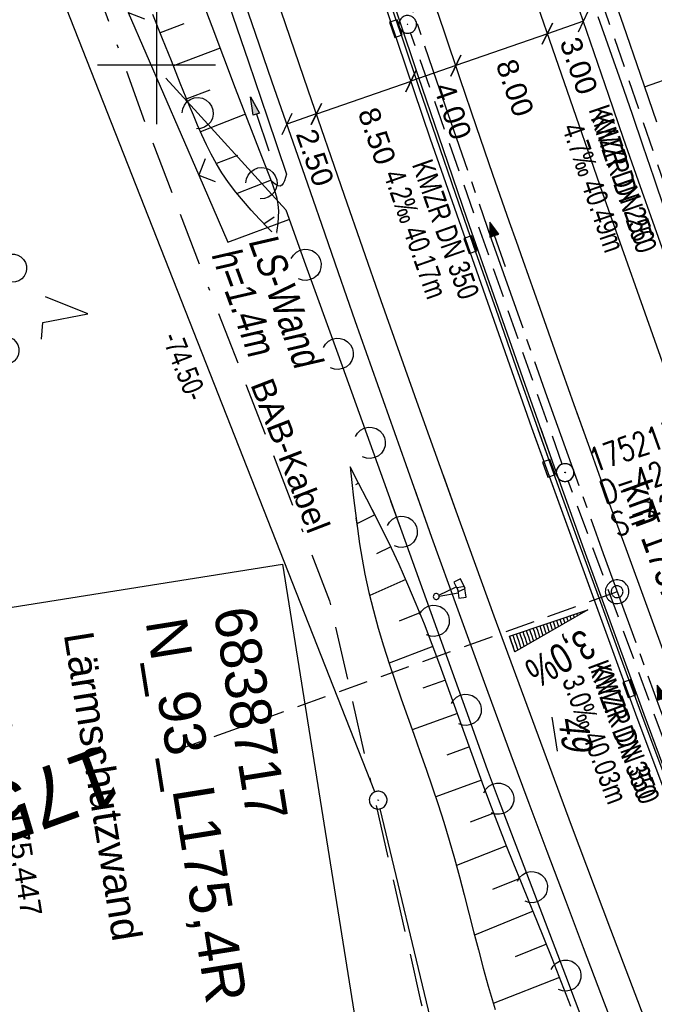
# Model space of a CAD drawing. Extents: x 508367 to 508796, y 450874 to 451832.
# Tile 4 of 37: x 508588 to 508642, y 450921 to 451004. Entities that reach past the tile are written whole.
import ezdxf
from ezdxf.enums import TextEntityAlignment as Align

# ---------------------------------------------------------------- set-up
doc = ezdxf.new("R2010")
doc.units = 0
doc.header["$LTSCALE"] = 10
doc.header["$MEASUREMENT"] = 0
for name, pattern in [('ACAD_ISO16W100', [73, 15, -6.5, 15, -6.5, 15, -7, 1, -7]), ('ACHSE', [5.5, 4, -0.5, 0.5, -0.5]), ('AUSGEZOGEN', [0]), ('LT00', [0]), ('LT17', [0.15, 0.1, -0.05]), ('STRICHLINIE2', [0.375, 0.25, -0.125])]:
    doc.linetypes.add(name, pattern=pattern)
doc.layers.get('0').update_dxf_attribs({"linetype": 'LT00'})
for name, color, linetype in [('--EK_FBR', 250, 'LT00'), ('--EK_Halt-Pfeil', 4, 'LT00'), ('--EK_Haltung', 7, 'STRICHLINIE2'), ('--EK_Haltung-Text', 140, 'LT00'), ('--EK_Schacht-Text', 5, 'LT00'), ('--EK_ST-93-1', 30, 'LT17'), ('--EL_DFK_AB_L', 21, 'LT00'), ('--EL_DFK_AB_P', 7, 'LT00'), ('--EL_Halt-Pfeil', 4, 'LT00'), ('--EL_Haltung', 182, 'STRICHLINIE2'), ('--EL_Haltung-Text', 182, 'LT00'), ('-AX-093', 35, 'ACHSE'), ('-QUE-40W', 11, 'Continuous'), ('-ST-93-1', 250, 'LT00'), ('-ST-93-5', 250, 'LT00'), ('ABSTAND', 8, 'LT00'), ('BAB-KABEL', 220, 'ACAD_ISO16W100'), ('BAB-KABEL_TEXT', 221, 'Continuous'), ('BEMAßUNG', 255, 'Continuous'), ('BW_TEXT_B', 20, 'AUSGEZOGEN'), ('DFK_AB_FLNR', 7, 'Continuous'), ('DFK_AB_L', 21, 'LT00'), ('DFK_AB_P', 7, 'LT00'), ('DFK_NUTZUNG', 250, 'LT00'), ('LS-WAND_TEXT', 11, 'Continuous'), ('PFEIL', 140, 'AUSGEZOGEN'), ('V121_AFBR_BAB', 250, 'LT00'), ('V121_BOESCH', 250, 'LT00'), ('V121_BOSCHUNG', 250, 'LT00'), ('V121_GRABEN', 250, 'LT00'), ('V121_H_BORD', 8, 'LT00'), ('V121_KA_PRUF', 182, 'LT00'), ('V121_LAERM', 11, 'LT00'), ('V121_LD_MARK', 250, 'LT00'), ('V121_RASTER', 250, 'LT00'), ('V121_RINNE', 182, 'LT00'), ('V121_SCHILD_K', 1, 'LT00'), ('V121_SINKK', 182, 'LT00'), ('V121_ZAUN', 40, 'LT00'), ('V122_AFBR_BAB', 250, 'LT00'), ('V122_BOESCH', 250, 'LT00'), ('V122_BOSCHUNG', 250, 'LT00'), ('V122_H_BORD', 8, 'LT00'), ('V122_KA_PRUF', 182, 'LT00'), ('V122_LAERM', 11, 'LT00'), ('V122_LD_MARK', 250, 'LT00'), ('V122_RINNE', 182, 'LT00'), ('V122_SCHILD_K', 1, 'LT00'), ('V122_SINKK', 182, 'LT00')]:
    doc.layers.add(name, color=color, linetype=linetype)
doc.styles.add('Arial', font='ARIAL.TTF')
doc.styles.add('Arial Fett', font='txt', dxfattribs={"width": 0.8})
doc.styles.add('Beschrift', font='ARIAL.TTF')
doc.styles.add('Haltungsbeschriftung', font='ARIAL.TTF', dxfattribs={"width": 0.75})
doc.styles.add('schachtbeschriftung', font='romans.shx', dxfattribs={"width": 0.75, "height": 2})
doc.styles.get("Standard").update_dxf_attribs({"font": 'ARIAL.TTF'})

# ---------------------------------------------------------------- blocks, each defined once
blk = doc.blocks.new('SYMB7201')
at = {"color": 0, "linetype": 'ByBlock'}
for p, q in [((0, 0.385), (-0.11, 0.015)), ((-0.255, -0.385), (-0.115, -0.385)), ((0.445, -0.385), (0.585, -0.385))]:
    blk.add_line(p, q, dxfattribs=at)
for points in [[(0.25, 0.015), (0.11, 0.015), (0, 0.385)], [(-0.393816, -0.383308), (-0.416239, -0.362945), (-0.432849, -0.337617), (-0.442589, -0.308936), (-0.444836, -0.27873), (-0.439449, -0.248923), (-0.426769, -0.221415), (-0.407606, -0.197958), (-0.38318, -0.180047), (-0.355047, -0.168823), (-0.325, -0.165), (-0.294953, -0.168823), (-0.26682, -0.180047), (-0.242394, -0.197959), (-0.223231, -0.221415), (-0.210551, -0.248923), (-0.205164, -0.27873), (-0.207411, -0.308936), (-0.21715, -0.337617), (-0.233761, -0.362945), (-0.256184, -0.383308)], [(0.306185, -0.383308), (0.283761, -0.362945), (0.267151, -0.337617), (0.257411, -0.308936), (0.255164, -0.27873), (0.260552, -0.248923), (0.273231, -0.221415), (0.292394, -0.197958), (0.31682, -0.180047), (0.344953, -0.168823), (0.375, -0.165), (0.405047, -0.168823), (0.43318, -0.180047), (0.457606, -0.197959), (0.476769, -0.221415), (0.489449, -0.248923), (0.494836, -0.27873), (0.492589, -0.308936), (0.48285, -0.337617), (0.466239, -0.362945), (0.443816, -0.383308)]]:
    blk.add_lwpolyline(points, dxfattribs=at)
blk = doc.blocks.new('SYMB0003')
at = {"color": 0, "linetype": 'ByBlock'}
for p, q in [((-0.015712, 0), (0.010166, 0.012015)), ((0, -0.021257), (-0.015712, 0)), ((0.010166, 0.012015), (0, -0.021257))]:
    blk.add_line(p, q, dxfattribs=at)
for points in [[(-0.031395, 0.499013), (-0.093691, 0.491144), (-0.154509, 0.475528), (-0.21289, 0.452414), (-0.267913, 0.422164), (-0.318712, 0.385257), (-0.364484, 0.342274), (-0.404509, 0.293893), (-0.438154, 0.240877), (-0.464888, 0.184062), (-0.484292, 0.124345), (-0.496058, 0.062667), (-0.5, 0)], [(-0.5, 0), (-0.496058, -0.062667), (-0.484292, -0.124345), (-0.464888, -0.184062), (-0.438154, -0.240877), (-0.404509, -0.293893), (-0.364485, -0.342274), (-0.318712, -0.385257), (-0.267914, -0.422164), (-0.21289, -0.452414), (-0.154509, -0.475529), (-0.093691, -0.491144), (-0.031395, -0.499014), (0.031395, -0.499014)], [(0.5, 0), (0.496057, 0.062667), (0.484292, 0.124345), (0.464888, 0.184062), (0.438153, 0.240877), (0.404509, 0.293893), (0.364484, 0.342274), (0.318712, 0.385257), (0.267913, 0.422164), (0.21289, 0.452414), (0.154509, 0.475528), (0.093691, 0.491144), (0.031395, 0.499013), (-0.031395, 0.499013)], [(0.031395, -0.499014), (0.093691, -0.491144), (0.154509, -0.475529), (0.21289, -0.452414), (0.267914, -0.422164), (0.318712, -0.385257), (0.364485, -0.342274), (0.404509, -0.293893), (0.438154, -0.240877), (0.464889, -0.184062), (0.484292, -0.124345), (0.496058, -0.062667), (0.5, 0)]]:
    blk.add_lwpolyline(points, dxfattribs=at)
blk = doc.blocks.new('SYMB2')
at = {"color": 0, "linetype": 'ByBlock', "flags": 128}
for points in [[(-0.031395, 0.499013), (-0.093691, 0.491144), (-0.154509, 0.475528), (-0.21289, 0.452414), (-0.267913, 0.422164), (-0.318712, 0.385257), (-0.364484, 0.342274), (-0.404509, 0.293893), (-0.438154, 0.240877), (-0.464888, 0.184062), (-0.484292, 0.124345), (-0.496058, 0.062667), (-0.5, 0)], [(0.5, 0), (0.496057, 0.062667), (0.484292, 0.124345), (0.464888, 0.184062), (0.438153, 0.240877), (0.404509, 0.293893), (0.364484, 0.342274), (0.318712, 0.385257), (0.267913, 0.422164), (0.21289, 0.452414), (0.154509, 0.475528), (0.093691, 0.491144), (0.031395, 0.499013), (-0.031395, 0.499013)], [(-0.5, 0), (-0.496058, -0.062667), (-0.484292, -0.124345), (-0.464888, -0.184062), (-0.438154, -0.240877), (-0.404509, -0.293893), (-0.364485, -0.342274), (-0.318712, -0.385257), (-0.267914, -0.422164), (-0.21289, -0.452414), (-0.154509, -0.475529), (-0.093691, -0.491144), (-0.031395, -0.499014), (0.031395, -0.499014)], [(0.031395, -0.499014), (0.093691, -0.491144), (0.154509, -0.475529), (0.21289, -0.452414), (0.267914, -0.422164), (0.318712, -0.385257), (0.364485, -0.342274), (0.404509, -0.293893), (0.438154, -0.240877), (0.464889, -0.184062), (0.484292, -0.124345), (0.496058, -0.062667), (0.5, 0)]]:
    blk.add_lwpolyline(points, dxfattribs=at)
blk = doc.blocks.new('SYMB1263')
at = {"color": 0, "linetype": 'ByBlock'}
for p, q in [((0.014231, 0.098982), (-0.014231, 0.098982)), ((-0.014231, -0.098982), (0.014232, -0.098982))]:
    blk.add_line(p, q, dxfattribs=at)
for points in [[(0, 0.1), (0, 0.75), (0.18, 0.75), (0.18, 1), (-0.18, 1), (-0.18, 0.75), (0, 0.75)], [(-0.014231, 0.098982), (-0.041542, 0.090963), (-0.065486, 0.075575), (-0.084125, 0.054064), (-0.095949, 0.028173), (-0.1, 0)], [(-0.1, 0), (-0.095949, -0.028173), (-0.084125, -0.054064), (-0.065486, -0.075575), (-0.041541, -0.090963), (-0.014231, -0.098982)], [(0.1, 0), (0.095949, 0.028173), (0.084125, 0.054064), (0.065486, 0.075575), (0.041541, 0.090963), (0.014231, 0.098982)], [(0.014232, -0.098982), (0.041542, -0.090963), (0.065486, -0.075575), (0.084125, -0.054064), (0.095949, -0.028173), (0.1, 0)]]:
    blk.add_lwpolyline(points, dxfattribs=at)
blk = doc.blocks.new('SYMB7122')
at = {"color": 0, "linetype": 'ByBlock'}
for points in [[(-0.109975, -0.002365), (-0.106745, 0.026562), (-0.096041, 0.053629), (-0.078613, 0.076941), (-0.055681, 0.094866), (-0.028851, 0.106149), (0, 0.11)], [(0, 0.11), (0.028851, 0.106149), (0.055681, 0.094866), (0.078613, 0.076941), (0.096041, 0.053629), (0.106745, 0.026562), (0.109975, -0.002365)], [(-0.075234, -0.080249), (-0.093647, -0.057708), (-0.105504, -0.031126), (-0.109975, -0.002365)], [(0.109975, -0.002365), (0.105504, -0.031126), (0.093647, -0.057708), (0.075234, -0.080249)]]:
    blk.add_lwpolyline(points, dxfattribs=at)
blk = doc.blocks.new('_Oblique')
at = {"color": 0, "linetype": 'ByBlock', "lineweight": -2}
blk.add_line((-0.5, -0.5), (0.5, 0.5), dxfattribs=at)
blk = doc.blocks.new('Pfreil3')
at = {"layer": 'PFEIL'}
blk.add_hatch(color=256, dxfattribs=at).paths.add_polyline_path([(-1.549, 0.273), (-1.549, -0.273), (0, 0)])
for p, q in [((-1.549, 0), (-4.831, 0)), ((-1.549, -0.273), (-1.549, 0.273)), ((-1.549, 0.273), (0, 0)), ((0, 0), (-1.549, -0.273))]:
    blk.add_line(p, q, dxfattribs=at)
blk = doc.blocks.new('SYMB0652')
at = {"color": 0, "linetype": 'ByBlock'}
blk.add_lwpolyline([(-0.15, -0.075), (0.15, -0.075), (0.15, 0.075), (-0.15, 0.075), (-0.15, -0.075)], dxfattribs=at)
blk = doc.blocks.new('SYMB0024')
at = {"color": 0, "linetype": 'ByBlock'}
for p, q in [((-0.5, 0.5), (0, 0)), ((0, 0), (0.5, 0.5))]:
    blk.add_line(p, q, dxfattribs=at)
blk = doc.blocks.new('SYMB0070')
at = {"color": 0, "linetype": 'ByBlock'}
for p, q in [((-0.5, 0), (0.2, 0)), ((0.5, 0), (0.2, 0.1)), ((0.2, 0.1), (0.2, 0)), ((0.468, 0), (0.21, 0.086)), ((0.21, 0.086), (0.21, -0.086)), ((0.21, -0.086), (0.468, 0)), ((0.22, -0.072), (0.437, 0)), ((0.23, -0.058), (0.405, 0)), ((0.24, -0.045), (0.374, 0)), ((0.342, 0), (0.25, 0.031)), ((0.25, 0.031), (0.25, -0.031)), ((0.25, -0.031), (0.342, 0)), ((0.26, -0.017), (0.31, 0)), ((0.27, -0.003), (0.279, 0))]:
    blk.add_line(p, q, dxfattribs=at)
for points in [[(0.2, 0), (0.2, -0.1), (0.5, 0)], [(0.437, 0), (0.22, 0.072), (0.22, -0.072)], [(0.405, 0), (0.23, 0.058), (0.23, -0.058)], [(0.374, 0), (0.24, 0.045), (0.24, -0.045)], [(0.31, 0), (0.26, 0.017), (0.26, -0.017)], [(0.279, 0), (0.27, 0.003), (0.27, -0.003)]]:
    blk.add_lwpolyline(points, dxfattribs=at)

msp = doc.modelspace()

# ---------------------------------------------------------------- hatches: boundary and pattern name
at = {"layer": '-QUE-40W'}
h = msp.add_hatch(dxfattribs=at)
h.set_pattern_fill('LT_0', color=256, scale=0.3, angle=-71.31353, style=0, pattern_type=2)
h.set_pattern_definition([(288.68646535, (-62261.79225, 82165.80548), (0.28418579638, 0.0961167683), [0.30000000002])])
h.paths.add_polyline_path([(508629.865, 450951.702), (508636.496, 450953.944), (508630.313, 450950.375)])

# ---------------------------------------------------------------- linework, layer by layer
at = {"layer": '--EK_FBR', "color": 2}
for points in [[(508654.855, 450918.648), (508652.707, 450924.274), (508650.571, 450929.904), (508648.739, 450934.757), (508646.916, 450939.614), (508645.102, 450944.474), (508643.3, 450949.338), (508641.509, 450954.207), (508639.731, 450959.08), (508638.262, 450963.139), (508636.802, 450967.2), (508635.349, 450971.265), (508633.903, 450975.331), (508632.461, 450979.399), (508631.023, 450983.469), (508630.451, 450985.09), (508629.881, 450986.712), (508628.474, 450990.745), (508627.082, 450994.783), (508625.701, 450998.825), (508624.33, 451002.87), (508622.966, 451006.918)], [(508662.949, 450897.798), (508661.377, 450901.8), (508659.189, 450907.41), (508657.015, 450913.026), (508654.855, 450918.648), (508652.707, 450924.274), (508650.571, 450929.904), (508648.739, 450934.757), (508646.916, 450939.614), (508645.102, 450944.474), (508643.3, 450949.338), (508641.509, 450954.207), (508639.731, 450959.08), (508638.262, 450963.139), (508636.802, 450967.2), (508635.535, 450970.744)]]:
    msp.add_lwpolyline(points, dxfattribs=at)
at = {"layer": '--EK_FBR'}
for points in [[(508639.235, 450917.196), (508637.688, 450921.267), (508636.143, 450925.34), (508634.604, 450929.414), (508633.069, 450933.49), (508631.542, 450937.569), (508630.024, 450941.651), (508627.766, 450947.777), (508625.529, 450953.911), (508623.313, 450960.053), (508621.116, 450966.201), (508619.678, 450970.257), (508618.247, 450974.316), (508616.822, 450978.376), (508615.402, 450982.438), (508613.985, 450986.502), (508612.57, 450990.566), (508611.169, 450994.595), (508609.771, 450998.626), (508608.377, 451002.657), (508606.988, 451006.691)], [(508666.672, 450919.971), (508664.94, 450924.464), (508663.22, 450928.962), (508661.513, 450933.464), (508659.931, 450937.674), (508658.359, 450941.887), (508656.795, 450946.104), (508655.239, 450950.324), (508653.689, 450954.545), (508652.142, 450958.768), (508650.597, 450962.992), (508649.18, 450966.871), (508647.765, 450970.75), (508646.354, 450974.631), (508644.949, 450978.515), (508643.553, 450982.401), (508642.167, 450986.291), (508640.793, 450990.185), (508639.532, 450993.796), (508638.282, 450997.411), (508637.04, 451001.03), (508635.806, 451004.65)], [(508647.61, 450895.35), (508646.742, 450897.588), (508645.231, 450901.506), (508643.726, 450905.426), (508642.225, 450909.348), (508640.729, 450913.271), (508639.235, 450917.196), (508637.688, 450921.267), (508636.143, 450925.34), (508634.604, 450929.414), (508633.069, 450933.49), (508631.542, 450937.569), (508630.024, 450941.651), (508627.766, 450947.777), (508625.529, 450953.911), (508623.313, 450960.053), (508621.857, 450964.126)]]:
    msp.add_lwpolyline(points, dxfattribs=at)
at = {"layer": '--EK_Haltung'}
for p, q in [((508649.332, 450971.472), (508636.672, 451008.347)), ((508634.328, 450966.246), (508621.506, 451002.725)), ((508648.189, 450928.689), (508634.837, 450964.835))]:
    msp.add_line(p, q, dxfattribs=at)
at = {"layer": '--EK_ST-93-1', "ltscale": 2.5}
msp.add_line((508638.979, 450955.463), (508601.342, 450941.938), dxfattribs=at)
at = {"layer": '--EL_DFK_AB_L'}
msp.add_line((508628.32, 450898.039), (508618.936, 450937.11), dxfattribs=at)
at = {"layer": '--EL_Haltung'}
for p, q in [((508649.332, 450971.472), (508636.672, 451008.347)), ((508634.328, 450966.246), (508621.506, 451002.725)), ((508648.189, 450928.689), (508634.837, 450964.835))]:
    msp.add_line(p, q, dxfattribs=at)
at = {"layer": '-AX-093', "ltscale": 0.2}
msp.add_lwpolyline([(508593.43, 451092.822), (508597.525, 451079.298), (508601.697, 451065.797), (508605.945, 451052.32), (508610.269, 451038.867), (508614.67, 451025.439), (508619.146, 451012.036), (508623.699, 450998.658), (508628.327, 450985.307), (508633.03, 450971.982), (508637.809, 450958.684), (508642.663, 450945.413), (508647.592, 450932.17), (508652.596, 450918.954), (508657.675, 450905.768), (508660.923, 450897.474)], dxfattribs=at)
at = {"layer": '-QUE-40W', "flags": 128}
msp.add_lwpolyline([(508630.313, 450950.375), (508629.865, 450951.702), (508636.496, 450953.944), (508630.313, 450950.375)], dxfattribs=at)
at = {"layer": 'BAB-KABEL', "ltscale": 0.03, "flags": 128}
msp.add_lwpolyline([(508481.132, 451805.487), (508478.836, 451792.344), (508487.53, 451759.381), (508487.306, 451756.485), (508474.349, 451741.908), (508468.834, 451735.707), (508475.952, 451649.564), (508469.739, 451597.109), (508469.509, 451571.11), (508469.046, 451544.183), (508471.274, 451515.157), (508471.836, 451512.79), (508471.5, 451511.439), (508473.754, 451501.972), (508475.555, 451491.804), (508479.629, 451452.233), (508484.865, 451407.114), (508486.669, 451393.18), (508505.806, 451340.85), (508508.108, 451333.687), (508512.985, 451311.226), (508516.785, 451293.97), (508526.19, 451263.356), (508527.757, 451255.005), (508529.063, 451245.611), (508536.658, 451213.69), (508542.402, 451189.944), (508551.825, 451153.06), (508568.817, 451102.085), (508574.051, 451078.792), (508579.274, 451054.785), (508581.625, 451046.956), (508586.587, 451032.083), (508591.025, 451018.513), (508595.204, 451005.728), (508599.039, 450995.064), (508614.645, 450954.692), (508622.355, 450920.863), (508627.493, 450900.732), (508631.741, 450892.817)], dxfattribs=at)
at = {"layer": 'BEMAßUNG'}
for p, q in [((508636.134, 451003.706), (508633.074, 451002.644)), ((508633.075, 451002.641), (508625.326, 450999.953)), ((508625.328, 450999.946), (508621.521, 450998.625)), ((508621.524, 450998.617), (508613.532, 450995.845)), ((508613.526, 450995.862), (508611.03, 450994.996))]:
    msp.add_line(p, q, dxfattribs=at)
at = {"layer": 'BW_TEXT_B'}
msp.add_lwpolyline([(508610.668, 450957.803), (508616.729, 450919.817), (508585.848, 450914.89), (508579.786, 450952.875)], close=True, dxfattribs=at)
at = {"layer": 'DFK_AB_L'}
for p, q in [((508618.485, 450938.537), (508591.45, 451007.149)), ((508628.32, 450898.039), (508618.936, 450937.11))]:
    msp.add_line(p, q, dxfattribs=at)
at = {"layer": 'V121_AFBR_BAB', "color": 0}
msp.add_lwpolyline([(508654.855, 450918.648), (508652.707, 450924.274), (508650.571, 450929.904), (508648.739, 450934.757), (508646.916, 450939.614), (508645.102, 450944.474), (508643.3, 450949.338), (508641.509, 450954.207), (508639.731, 450959.08), (508638.262, 450963.139), (508636.802, 450967.2), (508635.349, 450971.265), (508633.903, 450975.331), (508632.461, 450979.399), (508631.023, 450983.469), (508630.451, 450985.09), (508629.881, 450986.712), (508628.474, 450990.745), (508627.082, 450994.783), (508625.701, 450998.825), (508624.33, 451002.87), (508622.966, 451006.918)], dxfattribs=at)
at = {"layer": 'V121_AFBR_BAB'}
for points in [[(508639.235, 450917.196), (508637.688, 450921.267), (508636.143, 450925.34), (508634.604, 450929.414), (508633.069, 450933.49), (508631.542, 450937.569), (508630.024, 450941.651), (508627.766, 450947.777), (508625.529, 450953.911), (508623.313, 450960.053), (508621.116, 450966.201), (508619.678, 450970.257), (508618.247, 450974.316), (508616.822, 450978.376), (508615.402, 450982.438), (508613.985, 450986.502), (508612.57, 450990.566), (508611.169, 450994.595), (508609.771, 450998.626), (508608.377, 451002.657), (508606.988, 451006.691)], [(508666.672, 450919.971), (508664.94, 450924.464), (508663.22, 450928.962), (508661.513, 450933.464), (508659.931, 450937.674), (508658.359, 450941.887), (508656.795, 450946.104), (508655.239, 450950.324), (508653.689, 450954.545), (508652.142, 450958.768), (508650.597, 450962.992), (508649.18, 450966.871), (508647.765, 450970.75), (508646.354, 450974.631), (508644.949, 450978.515), (508643.553, 450982.401), (508642.167, 450986.291), (508640.793, 450990.185), (508639.532, 450993.796), (508638.282, 450997.411), (508637.04, 451001.03), (508635.806, 451004.65)]]:
    msp.add_lwpolyline(points, dxfattribs=at)
at = {"layer": 'V121_BOESCH'}
for points in [[(508610.139, 450985.499), (508609.425, 450986.231), (508608.719, 450986.968), (508608.026, 450987.715), (508607.355, 450988.475), (508606.711, 450989.254), (508606.102, 450990.057), (508605.535, 450990.887), (508605.066, 450991.657), (508604.632, 450992.449), (508604.225, 450993.26), (508603.842, 450994.085), (508603.476, 450994.92), (508603.123, 450995.761), (508602.777, 450996.605), (508602.014, 450998.478), (508601.258, 451000.347), (508600.507, 451002.215), (508599.687, 451004.269)], [(508610.139, 450985.499), (508610.222, 450986.048), (508610.292, 450986.596), (508610.337, 450987.141), (508610.345, 450987.682), (508610.302, 450988.217), (508610.21, 450988.711), (508610.077, 450989.2), (508609.916, 450989.686), (508609.742, 450990.171)], [(508616.386, 450966.018), (508616.527, 450964.711), (508616.672, 450963.406), (508616.827, 450962.103), (508616.997, 450960.803), (508617.186, 450959.508), (508617.4, 450958.219), (508617.642, 450956.937), (508617.977, 450955.408), (508618.355, 450953.889), (508618.771, 450952.38), (508619.22, 450950.877), (508619.697, 450949.381), (508620.195, 450947.89), (508620.71, 450946.402), (508621.235, 450944.916), (508621.767, 450943.432), (508622.298, 450941.947), (508622.824, 450940.46), (508623.34, 450938.97), (508623.839, 450937.475), (508624.317, 450935.975), (508624.776, 450934.444), (508625.213, 450932.907), (508625.632, 450931.366), (508626.039, 450929.821), (508626.439, 450928.276), (508626.838, 450926.73), (508627.24, 450925.185), (508627.651, 450923.644), (508628.077, 450922.106), (508628.649, 450920.144)], [(508635.056, 450920.395), (508634.27, 450922.432), (508633.472, 450924.463), (508632.832, 450926.061), (508632.186, 450927.656), (508631.536, 450929.249), (508630.886, 450930.842), (508630.238, 450932.437), (508629.597, 450934.034), (508628.965, 450935.636), (508628.345, 450937.242), (508627.703, 450938.956), (508627.074, 450940.676), (508626.454, 450942.399), (508625.838, 450944.124), (508625.222, 450945.848), (508624.602, 450947.571), (508623.973, 450949.289), (508623.33, 450951.001), (508622.669, 450952.706), (508621.985, 450954.4), (508621.275, 450956.083), (508620.533, 450957.752), (508619.881, 450959.146), (508619.207, 450960.532), (508618.517, 450961.91), (508617.814, 450963.282), (508617.102, 450964.651), (508616.386, 450966.018)]]:
    msp.add_lwpolyline(points, dxfattribs=at)
at = {"layer": 'V121_BOSCHUNG'}
for p, q in [((508602.324, 451003.47), (508600.304, 451002.724)), ((508605.394, 451001.427), (508601.43, 450999.922)), ((508641.304, 450998.164), (508650.212, 451001.254)), ((508604.511, 450997.883), (508602.561, 450997.133)), ((508607.536, 450995.842), (508603.722, 450994.355)), ((508606.844, 450992.352), (508605.066, 450991.659)), ((508609.711, 450990.25), (508606.817, 450989.122)), ((508609.094, 450986.575), (508609.949, 450987.159)), ((508617.104, 450964.648), (508616.834, 450964.508)), ((508618.484, 450961.974), (508616.944, 450961.196)), ((508619.828, 450959.256), (508618.624, 450958.679)), ((508621.099, 450956.485), (508618.043, 450955.131)), ((508622.282, 450953.672), (508620.546, 450952.96)), ((508623.393, 450950.836), (508619.685, 450949.416)), ((508624.447, 450947.998), (508622.544, 450947.299)), ((508625.466, 450945.167), (508621.641, 450943.781)), ((508626.474, 450942.342), (508624.562, 450941.649)), ((508627.492, 450939.529), (508623.629, 450938.11)), ((508628.538, 450936.738), (508626.54, 450935.984)), ((508629.622, 450933.971), (508625.377, 450932.308)), ((508630.737, 450931.209), (508628.447, 450930.289)), ((508631.866, 450928.44), (508626.916, 450926.429)), ((508632.998, 450925.651), (508630.342, 450924.583)), ((508634.111, 450922.841), (508628.504, 450920.633))]:
    msp.add_line(p, q, dxfattribs=at)
at = {"layer": 'V121_GRABEN'}
for points in [[(508588.678, 451057.246), (508589.664, 451054.155), (508590.652, 451051.065), (508591.644, 451047.976), (508592.641, 451044.889), (508593.646, 451041.804), (508594.661, 451038.723), (508595.67, 451035.694), (508596.689, 451032.667), (508597.715, 451029.644), (508598.747, 451026.622), (508599.783, 451023.601), (508600.822, 451020.582), (508601.861, 451017.563), (508602.9, 451014.543), (508604.53, 451009.79), (508606.154, 451005.034), (508607.774, 451000.278), (508609.392, 450995.521), (508611.008, 450990.763)], [(508642.338, 450995.154), (508640.953, 450999.186), (508639.511, 451003.373), (508638.065, 451007.558)], [(508609.742, 450990.171), (508608.724, 450992.784), (508607.708, 450995.397), (508606.698, 450998.013), (508605.696, 451000.631), (508604.704, 451003.253), (508603.726, 451005.879)], [(508637.339, 451004.11), (508638.329, 451001.313), (508639.311, 450998.512), (508640.239, 450995.834), (508641.158, 450993.154), (508642.072, 450990.471), (508642.982, 450987.787)], [(508611.008, 450990.763), (508610.925, 450990.475), (508610.835, 450990.208), (508610.733, 450989.986), (508610.612, 450989.828), (508610.466, 450989.758), (508610.308, 450989.782), (508610.13, 450989.874), (508609.939, 450990.011), (508609.742, 450990.171)]]:
    msp.add_lwpolyline(points, dxfattribs=at)
at = {"layer": 'V121_H_BORD'}
msp.add_lwpolyline([(508659.544, 450897.254), (508659.517, 450897.323), (508657.19, 450903.275), (508654.873, 450909.231), (508652.569, 450915.192), (508650.278, 450921.158), (508648.002, 450927.129), (508645.741, 450933.106), (508643.498, 450939.09), (508641.273, 450945.081), (508638.716, 450952.041), (508636.185, 450959.011), (508633.679, 450965.99), (508631.197, 450972.977), (508628.738, 450979.973), (508626.302, 450986.977), (508623.888, 450993.988), (508622.173, 450999.011), (508620.466, 451004.038), (508618.768, 451009.067), (508617.076, 451014.098), (508615.388, 451019.13), (508613.703, 451024.164), (508612.02, 451029.198)], dxfattribs=at)
at = {"layer": 'V121_LAERM'}
for p, q in [((508600.795, 450998.881), (508603.491, 450995.926)), ((508603.491, 450995.926), (508608.882, 450990.015)), ((508612.623, 450983.11), (508615.333, 450975.583)), ((508615.333, 450975.583), (508618.043, 450968.056)), ((508618.043, 450968.056), (508620.752, 450960.529)), ((508620.752, 450960.529), (508623.462, 450953.002)), ((508623.462, 450953.002), (508626.172, 450945.475)), ((508628.925, 450937.963), (508631.766, 450930.485)), ((508631.766, 450930.485), (508634.607, 450923.006)), ((508634.607, 450923.006), (508637.448, 450915.528))]:
    msp.add_line(p, q, dxfattribs=at)
for points in [[(508608.882, 450990.015), (508610.956, 450987.742), (508612.623, 450983.11)], [(508626.172, 450945.475), (508627.987, 450940.432), (508628.925, 450937.963)]]:
    msp.add_lwpolyline(points, dxfattribs=at)
at = {"layer": 'V121_LD_MARK'}
for points in [[(508650.39, 450895.793), (508649.441, 450898.209), (508645.596, 450908.116), (508641.79, 450918.038), (508638.442, 450926.861), (508635.125, 450935.696), (508631.839, 450944.542), (508628.585, 450953.4), (508625.365, 450962.271), (508622.178, 450971.153), (508619.026, 450980.047), (508615.91, 450988.954), (508612.83, 450997.873), (508609.786, 451006.805), (508606.781, 451015.75), (508603.831, 451024.653), (508600.919, 451033.568), (508598.044, 451042.496), (508595.204, 451051.435), (508592.4, 451060.385), (508589.63, 451069.347), (508586.895, 451078.319), (508584.192, 451087.301), (508581.523, 451096.292)], [(508604.793, 451090.163), (508607.27, 451082.002), (508609.777, 451073.851), (508612.728, 451064.392), (508615.72, 451054.945), (508618.751, 451045.511), (508621.822, 451036.09), (508624.931, 451026.681), (508628.079, 451017.285), (508631.264, 451007.902), (508634.485, 450998.531), (508637.743, 450989.173), (508642.786, 450974.907), (508647.913, 450960.67), (508653.122, 450946.464), (508658.415, 450932.288), (508663.097, 450919.954), (508667.843, 450907.645), (508671.185, 450899.112)]]:
    msp.add_lwpolyline(points, dxfattribs=at)
at = {"layer": 'V121_RASTER'}
for p, q in [((508599.999, 451005.001), (508599.999, 450995)), ((508604.998, 451000), (508594.998, 451000.001))]:
    msp.add_line(p, q, dxfattribs=at)
at = {"layer": 'V121_RINNE'}
for points in [[(508611.37, 451028.909), (508614.861, 451018.313), (508623.158, 450993.754), (508631.73, 450969.34), (508640.647, 450944.816), (508649.59, 450921.026), (508658.838, 450897.142)], [(508659.357, 450897.224), (508659.337, 450897.274), (508656.989, 450903.265), (508654.655, 450909.261), (508652.336, 450915.262), (508650.031, 450921.27), (508645.526, 450933.15), (508641.083, 450945.054), (508639.274, 450949.955), (508637.476, 450954.859), (508635.691, 450959.769), (508633.918, 450964.682), (508632.159, 450969.601), (508630.438, 450974.455), (508628.73, 450979.314), (508627.033, 450984.177), (508625.345, 450989.043), (508623.665, 450993.912), (508622.26, 450997.999), (508620.861, 451002.088), (508619.468, 451006.179)]]:
    msp.add_lwpolyline(points, dxfattribs=at)
at = {"layer": 'V121_ZAUN'}
msp.add_line((508597.612, 451004.443), (508603.586, 450990.684), dxfattribs=at)
msp.add_lwpolyline([(508603.586, 450990.684), (508606.05, 450985.009), (508611.194, 450986.937)], dxfattribs=at)
at = {"layer": 'V122_AFBR_BAB', "color": 0}
msp.add_lwpolyline([(508662.949, 450897.798), (508661.377, 450901.8), (508659.189, 450907.41), (508657.015, 450913.026), (508654.855, 450918.648), (508652.707, 450924.274), (508650.571, 450929.904), (508648.739, 450934.757), (508646.916, 450939.614), (508645.102, 450944.474), (508643.3, 450949.338), (508641.509, 450954.207), (508639.731, 450959.08), (508638.262, 450963.139), (508636.802, 450967.2), (508635.535, 450970.744)], dxfattribs=at)
at = {"layer": 'V122_AFBR_BAB'}
msp.add_lwpolyline([(508647.61, 450895.35), (508646.742, 450897.588), (508645.231, 450901.506), (508643.726, 450905.426), (508642.225, 450909.348), (508640.729, 450913.271), (508639.235, 450917.196), (508637.688, 450921.267), (508636.143, 450925.34), (508634.604, 450929.414), (508633.069, 450933.49), (508631.542, 450937.569), (508630.024, 450941.651), (508627.766, 450947.777), (508625.529, 450953.911), (508623.313, 450960.053), (508621.857, 450964.126)], dxfattribs=at)
at = {"layer": 'V122_BOESCH'}
for points in [[(508635.056, 450920.395), (508634.27, 450922.432), (508633.472, 450924.463), (508632.832, 450926.061), (508632.186, 450927.656), (508631.536, 450929.249), (508630.886, 450930.842), (508630.238, 450932.437), (508629.597, 450934.034), (508628.965, 450935.636), (508628.345, 450937.242), (508627.703, 450938.956), (508627.074, 450940.676), (508626.454, 450942.399), (508625.838, 450944.124), (508625.222, 450945.848), (508624.602, 450947.571), (508623.973, 450949.289), (508623.33, 450951.002), (508622.669, 450952.706), (508621.985, 450954.4), (508621.275, 450956.083), (508620.533, 450957.752), (508619.881, 450959.146), (508619.207, 450960.532), (508618.517, 450961.91), (508618.271, 450962.391)], [(508616.878, 450961.717), (508616.997, 450960.803), (508617.186, 450959.508), (508617.4, 450958.219), (508617.642, 450956.937), (508617.977, 450955.408), (508618.355, 450953.889), (508618.771, 450952.38), (508619.22, 450950.877), (508619.697, 450949.381), (508620.195, 450947.89), (508620.71, 450946.402), (508621.235, 450944.917), (508621.767, 450943.432), (508622.298, 450941.947), (508622.824, 450940.46), (508623.34, 450938.97), (508623.839, 450937.475), (508624.317, 450935.975), (508624.776, 450934.444), (508625.213, 450932.907), (508625.632, 450931.366), (508626.039, 450929.821), (508626.439, 450928.276), (508626.838, 450926.73), (508627.24, 450925.185), (508627.651, 450923.644), (508628.077, 450922.106), (508628.649, 450920.144)]]:
    msp.add_lwpolyline(points, dxfattribs=at)
at = {"layer": 'V122_BOSCHUNG'}
for p, q in [((508618.484, 450961.974), (508616.944, 450961.196)), ((508619.828, 450959.256), (508618.624, 450958.679)), ((508621.099, 450956.485), (508618.043, 450955.131)), ((508622.282, 450953.672), (508620.546, 450952.96)), ((508623.393, 450950.836), (508619.685, 450949.416)), ((508624.447, 450947.998), (508622.544, 450947.299)), ((508625.466, 450945.167), (508621.641, 450943.781)), ((508626.474, 450942.342), (508624.562, 450941.649)), ((508627.492, 450939.529), (508623.629, 450938.11)), ((508628.538, 450936.738), (508626.54, 450935.984)), ((508629.622, 450933.972), (508625.377, 450932.308)), ((508630.737, 450931.209), (508628.447, 450930.289)), ((508631.866, 450928.44), (508626.916, 450926.429)), ((508632.998, 450925.651), (508630.342, 450924.583)), ((508634.11, 450922.841), (508628.504, 450920.633))]:
    msp.add_line(p, q, dxfattribs=at)
at = {"layer": 'V122_H_BORD'}
msp.add_lwpolyline([(508659.544, 450897.254), (508659.517, 450897.323), (508657.19, 450903.275), (508654.873, 450909.231), (508652.569, 450915.192), (508650.278, 450921.158), (508648.002, 450927.129), (508645.741, 450933.106), (508643.498, 450939.09), (508641.273, 450945.081), (508638.716, 450952.041), (508636.185, 450959.011), (508633.679, 450965.99), (508632.51, 450969.28)], dxfattribs=at)
at = {"layer": 'V122_LAERM'}
for p, q in [((508619.813, 450963.137), (508620.752, 450960.529)), ((508620.752, 450960.529), (508623.462, 450953.002)), ((508623.462, 450953.002), (508626.172, 450945.475)), ((508628.925, 450937.963), (508631.766, 450930.485)), ((508631.766, 450930.485), (508634.607, 450923.006)), ((508634.607, 450923.006), (508637.448, 450915.528))]:
    msp.add_line(p, q, dxfattribs=at)
msp.add_lwpolyline([(508626.172, 450945.475), (508627.987, 450940.432), (508628.925, 450937.963)], dxfattribs=at)
at = {"layer": 'V122_LD_MARK'}
msp.add_lwpolyline([(508650.39, 450895.793), (508649.441, 450898.209), (508645.596, 450908.116), (508641.79, 450918.038), (508638.442, 450926.861), (508635.125, 450935.696), (508631.839, 450944.542), (508628.585, 450953.401), (508625.365, 450962.271), (508624.279, 450965.298)], dxfattribs=at)
at = {"layer": 'V122_RINNE'}
for points in [[(508631.865, 450968.968), (508640.647, 450944.816), (508649.59, 450921.026), (508658.838, 450897.142)], [(508659.357, 450897.224), (508659.337, 450897.274), (508656.989, 450903.265), (508654.655, 450909.261), (508652.336, 450915.263), (508650.031, 450921.27), (508645.526, 450933.15), (508641.083, 450945.054), (508639.274, 450949.955), (508637.476, 450954.859), (508635.691, 450959.769), (508633.918, 450964.682), (508632.308, 450969.183)]]:
    msp.add_lwpolyline(points, dxfattribs=at)

# ---------------------------------------------------------------- block references
at = {"layer": '--EK_Halt-Pfeil', "xscale": 3.999999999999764, "yscale": 4, "zscale": 4, "rotation": 109.3662899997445}
msp.add_blockref('SYMB0070', (508628.86, 450984.817), dxfattribs=at)
at = {"layer": '--EL_DFK_AB_P', "xscale": 1.500000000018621, "yscale": 1.5, "zscale": 1.5, "rotation": 264.7377099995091}
msp.add_blockref('SYMB0003', (508618.76, 450937.839), dxfattribs=at)
at = {"layer": '--EL_Halt-Pfeil', "yscale": 4, "zscale": 4}
for p, xscale, rotation in [((508628.86, 450984.817), 3.999999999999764, 109.3662899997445), ((508643.061, 450945.693), 4.000000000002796, 110.2751799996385)]:
    msp.add_blockref('SYMB0070', p, dxfattribs=dict(at, xscale=xscale, rotation=rotation))
at = {"layer": '-ST-93-1', "rotation": 274.1956499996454}
msp.add_blockref('SYMB2', (508638.979, 450955.463), dxfattribs=at)
at = {"layer": '-ST-93-5', "xscale": 1.999999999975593, "yscale": 2, "zscale": 2, "rotation": 274.1956499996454}
msp.add_blockref('SYMB2', (508638.979, 450955.463), dxfattribs=at)
at = {"layer": 'BEMAßUNG', "xscale": 1.4, "yscale": 1.4, "zscale": 1.4}
for p, rotation in [((508636.134, 451003.706), 19.13396094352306), ((508633.074, 451002.644), 199.1339609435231), ((508633.075, 451002.641), 19.13396094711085), ((508625.326, 450999.953), 199.1339609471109), ((508625.328, 450999.946), 19.13396094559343), ((508621.521, 450998.625), 199.1339609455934), ((508621.524, 450998.617), 19.13396094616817), ((508613.526, 450995.862), 19.1339609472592), ((508613.532, 450995.845), 199.1339609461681), ((508611.03, 450994.996), 199.1339609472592)]:
    msp.add_blockref('_Oblique', p, dxfattribs=dict(at, rotation=rotation))
at = {"layer": 'DFK_AB_P', "xscale": 1.500000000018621, "yscale": 1.5, "zscale": 1.5, "rotation": 264.7377099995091}
msp.add_blockref('SYMB0003', (508618.76, 450937.839), dxfattribs=at)
at = {"layer": 'DFK_NUTZUNG', "xscale": 10.00000000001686, "yscale": 10, "zscale": 10, "rotation": 264.7377100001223}
msp.add_blockref('SYMB7201', (508590.348, 450979.328), dxfattribs=at)
at = {"layer": 'PFEIL', "rotation": 108.750260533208}
msp.add_blockref('Pfreil3', (508607.952, 450997.312), dxfattribs=at)
at = {"layer": 'V121_KA_PRUF', "xscale": 1.5, "yscale": 1.5, "zscale": 1.5, "rotation": 279.0666}
for p in [(508621.257, 451003.434), (508634.577, 450965.539)]:
    msp.add_blockref('SYMB0003', p, dxfattribs=at)
at = {"layer": 'V121_LAERM', "xscale": 12, "yscale": 12, "zscale": 12}
for p, rotation in [((508603.491, 450995.926), 312.37063), ((508608.882, 450990.015), 312.37063), ((508612.623, 450983.11), 289.79904), ((508615.333, 450975.583), 289.79904), ((508618.043, 450968.056), 289.79904), ((508620.752, 450960.529), 289.79904), ((508623.462, 450953.002), 289.79904), ((508626.172, 450945.475), 289.79904), ((508628.925, 450937.963), 290.80037), ((508631.766, 450930.485), 290.80037), ((508634.607, 450923.006), 290.80037)]:
    msp.add_blockref('SYMB7122', p, dxfattribs=dict(at, rotation=rotation))
at = {"layer": 'V121_SCHILD_K', "xscale": 2.5, "yscale": 2.5, "zscale": 2.5, "rotation": 279.0666}
msp.add_blockref('SYMB1263', (508623.669, 450955.062), dxfattribs=at)
at = {"layer": 'V121_SINKK', "zscale": 4.5}
for p, xscale, yscale, rotation in [((508620.264, 451003.081), 4.500000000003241, 4.500000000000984, 288.6669584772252), ((508626.563, 450984.8), 4.500000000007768, 4.500000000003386, 289.3466696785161), ((508633.211, 450965.905), 4.499999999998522, 4.499999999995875, 289.9814496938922), ((508640.004, 450947.268), 4.499999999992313, 4.499999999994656, 289.9814496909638)]:
    msp.add_blockref('SYMB0652', p, dxfattribs=dict(at, xscale=xscale, yscale=yscale, rotation=rotation))
at = {"layer": 'V121_ZAUN', "xscale": 2.099999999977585, "yscale": 2.099999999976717, "zscale": 2.1, "rotation": 293.4684099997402}
for p in [(508597.612, 451004.443), (508603.586, 450990.684)]:
    msp.add_blockref('SYMB0024', p, dxfattribs=at)
at = {"layer": 'V122_KA_PRUF', "xscale": 1.5, "yscale": 1.5, "zscale": 1.5, "rotation": 295.821}
msp.add_blockref('SYMB0003', (508634.577, 450965.539), dxfattribs=at)
at = {"layer": 'V122_LAERM', "xscale": 12, "yscale": 12, "zscale": 12}
for p, rotation in [((508620.752, 450960.529), 289.79864), ((508623.462, 450953.002), 289.79864), ((508626.172, 450945.475), 289.79864), ((508628.925, 450937.963), 290.80325), ((508631.766, 450930.485), 290.80325), ((508634.607, 450923.006), 290.80325)]:
    msp.add_blockref('SYMB7122', p, dxfattribs=dict(at, rotation=rotation))
at = {"layer": 'V122_SCHILD_K', "xscale": 2.5, "yscale": 2.5, "zscale": 2.5, "rotation": 295.821}
msp.add_blockref('SYMB1263', (508623.669, 450955.062), dxfattribs=at)
at = {"layer": 'V122_SINKK', "zscale": 4.5}
for p, xscale, yscale, rotation in [((508633.211, 450965.905), 4.500000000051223, 4.500000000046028, 109.8688315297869), ((508640.004, 450947.268), 4.50000000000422, 4.499999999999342, 289.9082159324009)]:
    msp.add_blockref('SYMB0652', p, dxfattribs=dict(at, xscale=xscale, yscale=yscale, rotation=rotation))

# ---------------------------------------------------------------- texts
at = {"layer": '--EK_Haltung-Text', "style": 'Haltungsbeschriftung', "width": 0.75}
for s, rotation, p in [('KMZR DN 250', -71.05161, (508636.719, 450995.536)), ('4.7‰ 40.49m', -71.05161, (508634.298, 450994.705)), ('KMZR DN 350', -70.6337, (508621.602, 450991.594)), ('4.2‰ 40.17m', -70.6337, (508619.187, 450990.745)), ('KMZR DN 350', -69.72482, (508636.702, 450948.857)), ('3.0‰ 40.03m', -69.72482, (508634.301, 450947.97))]:
    msp.add_text(s, height=1.8, rotation=rotation, dxfattribs=at).set_placement(p)
at = {"layer": '--EK_Schacht-Text', "style": 'schachtbeschriftung', "width": 0.75}
for s, p in [('175213', (508637.037, 450965.545)), ('D=428.56', (508637.992, 450962.828)), ('S=427.15', (508638.947, 450960.11))]:
    msp.add_text(s, height=2, rotation=19.36631, dxfattribs=at).set_placement(p)
at = {"layer": '--EK_ST-93-1', "style": 'Beschrift'}
msp.add_text('175,500', height=5, rotation=-159.99231, dxfattribs=at).set_placement((508596.619, 450940.239), align=Align.MIDDLE_LEFT)
at = {"layer": '--EL_Haltung-Text', "style": 'Haltungsbeschriftung', "width": 0.75}
for s, rotation, p in [('KMZR DN 250', -71.05161, (508636.555, 450996.232)), ('KMZR DN 350', -70.6337, (508621.602, 450991.594)), ('KMZR DN 350', -69.72482, (508636.48, 450949.232))]:
    msp.add_text(s, height=1.8, rotation=rotation, dxfattribs=at).set_placement(p)
at = {"layer": '-QUE-40W', "style": 'Beschrift', "width": 0.75}
msp.add_text('3,0%', height=2.5, rotation=209.9964, dxfattribs=at).set_placement((508636.141, 450952.388))
at = {"layer": '-ST-93-5', "style": 'Arial Fett', "width": 0.8}
msp.add_text('km 175.5', height=2.5, rotation=-69.99448, dxfattribs=at).set_placement((508639.415, 450964.281))
at = {"layer": 'ABSTAND', "width": 0.75}
msp.add_text('-74.50-', height=1.8, rotation=-68.49393, dxfattribs=at).set_placement((508600.435, 450976.982))
at = {"layer": 'BEMAßUNG', "char_height": 1.8, "attachment_point": 5, "rotation": 289.13396, "style": 'Arial'}
for s, insert in [('\\A1;3.00', (508635.732, 450999.931)), ('\\A1;8.00', (508630.329, 450998.067)), ('\\A1;4.00', (508625.06, 450996.106)), ('\\A1;8.50', (508618.655, 450993.987)), ('\\A1;2.50', (508613.409, 450992.17))]:
    msp.add_mtext(s, dxfattribs=dict(at, insert=insert))
at = {"layer": 'BW_TEXT_B', "insert": (508608.281, 450954.434), "char_height": 2, "width": 32.78317, "attachment_point": 1, "rotation": 279.0666, "style": 'Beschrift'}
msp.add_mtext('\\pt10,14;{\\Funir_o|c0;\\H1.75x;6838717}\\P\\ptz;{\\H1.75x;N_93_L175,4R\\W0.8;\\P\\H0.3714x;\\W1;\\P\\H1.924x;Lärmschutzwand\\P\\H0.1999x;\\P\\H3.602x;\\P\\pt14;von  Km^I175,447\\Pbis  Km^I175,958}', dxfattribs=at)
at = {"layer": 'DFK_AB_FLNR', "oblique": 13.754, "width": 0.75}
msp.add_text('%%U49', height=2.5, rotation=279.0666, dxfattribs=at).set_placement((508633.955, 450944.824))

# ---------------------------------------------------------------- next in the draw order: texts
at = {"layer": 'LS-WAND_TEXT', "insert": (508604.61, 450983.988), "char_height": 2.5, "attachment_point": 7, "rotation": 290.0666, "line_spacing_factor": 0.8, "style": 'Beschrift', "bg_fill": 3, "box_fill_scale": 1, "bg_fill_color": 256, "bg_fill_transparency": 7190816}
msp.add_mtext('{\\Q7;\\W0.8;LS-Wand\\Ph=1.4m}', dxfattribs=at)

# ---------------------------------------------------------------- next in the draw order: linework, layer by layer
at = {"layer": '--EL_DFK_AB_L'}
msp.add_line((508618.485, 450938.537), (508591.45, 451007.149), dxfattribs=at)

# ---------------------------------------------------------------- next in the draw order: texts
at = {"layer": 'BAB-KABEL_TEXT', "insert": (508610.361, 450966.603), "char_height": 2, "attachment_point": 8, "rotation": 291.134, "style": 'Beschrift'}
msp.add_mtext('BAB-Kabel', dxfattribs=at)

doc.saveas('drawing.dxf')
